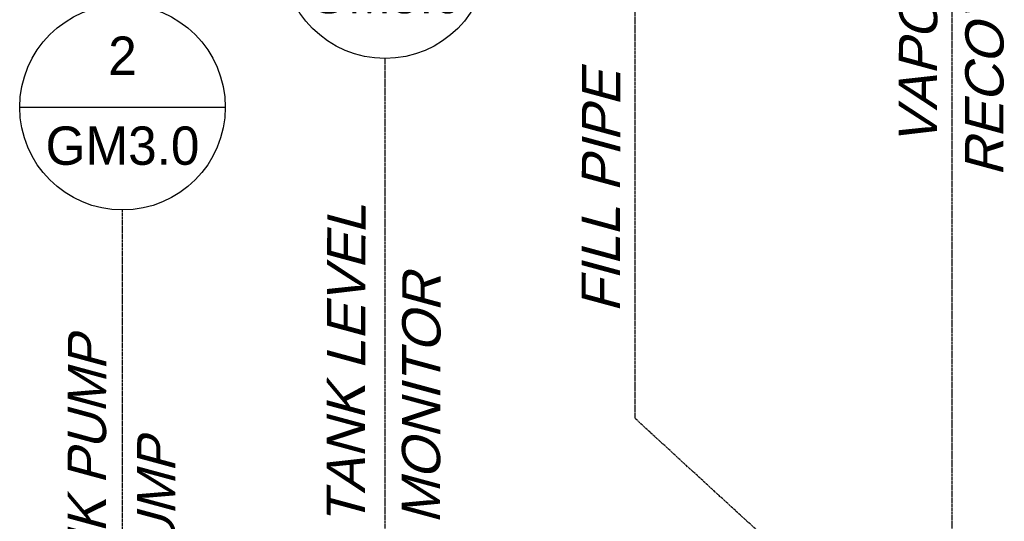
# Model space of a CAD drawing. Extents: x -15886 to -11493, y 1975 to 5059.
# Tile 21 of 47: x -14089 to -13858, y 3010 to 3128. Entities that reach past the tile are written whole.
import ezdxf
from ezdxf.enums import TextEntityAlignment as Align

# ---------------------------------------------------------------- set-up
doc = ezdxf.new("R2010")
doc.units = 0
doc.header["$MEASUREMENT"] = 0
doc.linetypes.add('CENTER1', pattern=[0.6625, 0.5, -0.075, 0.0125, -0.075])
doc.layers.get('0').update_dxf_attribs({"linetype": 'CONTINUOUS'})
for name, color, linetype in [('2946GM2$0$SHEET_NOTES', 3, 'CONTINUOUS'), ('ARNOTE', 3, 'CONTINUOUS'), ('CENTERLINE', 3, 'CENTER1'), ('TEXT', 3, 'CONTINUOUS')]:
    doc.layers.add(name, color=color, linetype=linetype)
doc.styles.add('ISO1', font='SIMPFRAC.shx', dxfattribs={"width": 0.85, "oblique": 15})
doc.styles.add('SIMPFRAC', font='simpfrac')

# ---------------------------------------------------------------- blocks, each defined once
blk = doc.blocks.new('KEY-DETAIL')
blk.add_line((-0.1911, 0), (0.1911, 0))
blk.add_circle((0, 0), 0.1911)
at = {"style": 'SIMPFRAC'}
for tag, p in [('DETAIL', (0, 0.1314)), ('SHEET', (0, -0.0358))]:
    blk.add_attdef(tag, text='', height=0.0781, dxfattribs=at).set_placement(p, align=Align.TOP_CENTER)

msp = doc.modelspace()

# ---------------------------------------------------------------- linework, layer by layer
at = {"layer": 'CENTERLINE', "color": 3, "linetype": 'CENTER1'}
msp.add_line((-13870.42, 3001.44, 0), (-13870.42, 3195.67, 0), dxfattribs=at)
at = {"layer": 'CENTERLINE', "color": 3, "linetype": 'CENTER1', "elevation": 0, "flags": 128}
for points in [[(-13915.52, 2973.58), (-13915.52, 3007.25), (-13944.87, 3034.2), (-13944.87, 3153.62)], [(-13964.91, 2944.12), (-13964.91, 2977.78), (-14003.6, 3004.74), (-14003.6, 3118.78)], [(-14026.56, 2908.51), (-14026.56, 2942.18), (-14065.24, 2969.13), (-14065.24, 3083.19)]]:
    msp.add_lwpolyline(points, dxfattribs=at)

# ---------------------------------------------------------------- block references
at = {"layer": '2946GM2$0$SHEET_NOTES'}
ref = msp.add_blockref('KEY-DETAIL', (-14003.6, 3142.91, 0), dxfattribs=dict(at, xscale=126.2697858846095, yscale=126.2697858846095, zscale=126.2697858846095))
ref.add_attrib('SHEET', 'GM5.0', dxfattribs={"layer": '0', "height": 9, "style": 'SIMPFRAC'}).set_placement((-14003.6, 3138.39, 0), align=Align.TOP_CENTER)
ref.add_attrib('DETAIL', '2', dxfattribs={"layer": '0', "height": 9, "style": 'SIMPFRAC'}).set_placement((-14003.6, 3159.51, 0), align=Align.TOP_CENTER)
ref = msp.add_blockref('KEY-DETAIL', (-14065.24, 3107.32, 0), dxfattribs=dict(at, xscale=126.2697858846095, yscale=126.2697858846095, zscale=126.2697858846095))
ref.add_attrib('SHEET', 'GM3.0', dxfattribs={"layer": '0', "height": 9, "style": 'SIMPFRAC'}).set_placement((-14065.24, 3102.8, 0), align=Align.TOP_CENTER)
ref.add_attrib('DETAIL', '2', dxfattribs={"layer": '0', "height": 9, "style": 'SIMPFRAC'}).set_placement((-14065.24, 3123.92, 0), align=Align.TOP_CENTER)

# ---------------------------------------------------------------- texts
at = {"layer": 'ARNOTE', "style": 'ISO1', "oblique": 15, "text_generation_flag": 6, "width": 1.035276}
for s, p in [('RECOVERY ', (-13858.45, 3091.04, 0)), ('VAPOR', (-13874.03, 3098.21, 0)), ('FILL PIPE', (-13948.48, 3059.06, 0))]:
    msp.add_text(s, height=9, rotation=269.8643, dxfattribs=at).set_placement(p)
at = {"layer": 'TEXT', "style": 'ISO1', "oblique": 15, "text_generation_flag": 6, "width": 1.035276}
for s, p in [('TANK LEVEL', (-14008.35, 3008.99, 0)), ('MONITOR', (-13990.69, 3009.43, 0))]:
    msp.add_text(s, height=9, rotation=269.8643, dxfattribs=at).set_placement(p)
at = {"layer": 'TEXT', "style": 'ISO1', "oblique": 15}
for s, p in [('TANK PUMP', (-14069.21, 2983.33, 0)), ('SUMP', (-14052.89, 2994.82, 0))]:
    msp.add_text(s, height=9, rotation=89.8643, dxfattribs=at).set_placement(p)

doc.saveas('drawing.dxf')
